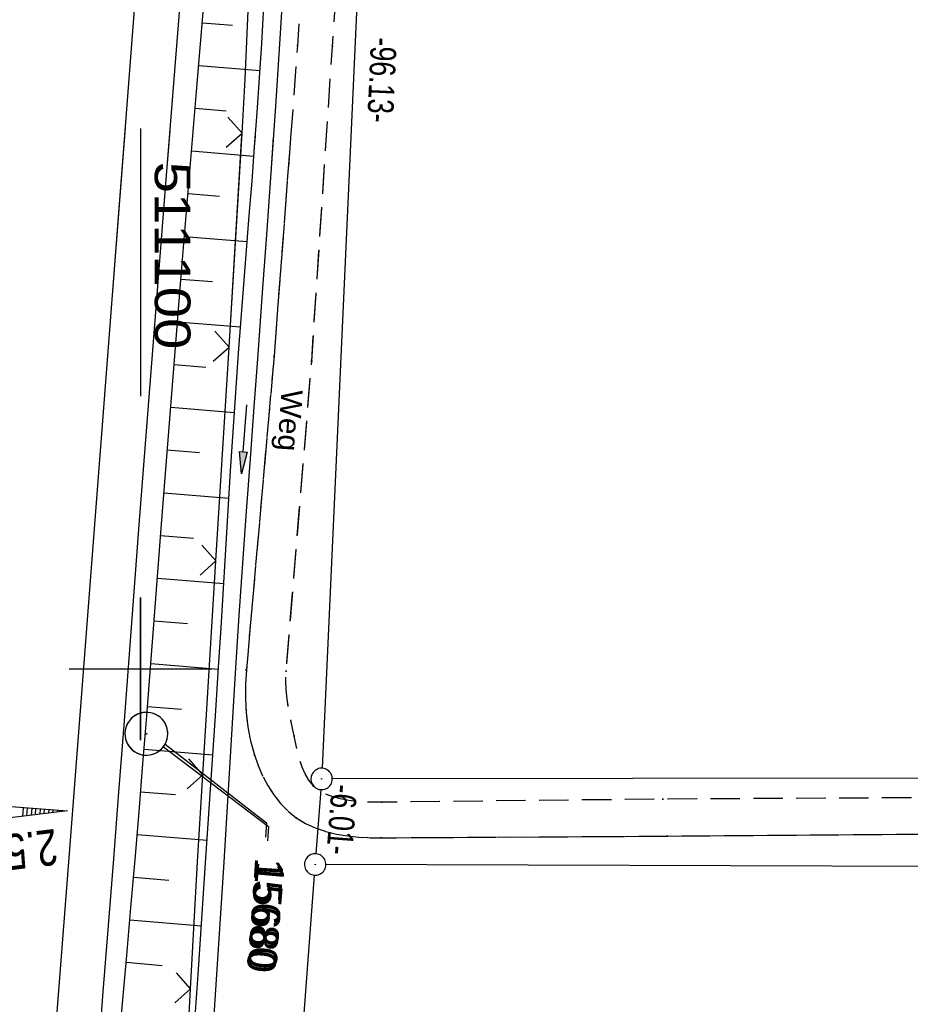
# Model space of a CAD drawing. Extents: x 510944 to 511312, y 468631 to 469578.
# Tile 4 of 30: x 511092 to 511154, y 468677 to 468745. Entities that reach past the tile are written whole.
import ezdxf
from ezdxf import colors
from ezdxf.entities.mleader import LeaderData, LeaderLine
from ezdxf.math import Vec2, Vec3

# ---------------------------------------------------------------- set-up
doc = ezdxf.new("R2010")
doc.units = 0
doc.header["$LTSCALE"] = 10
doc.header["$MEASUREMENT"] = 0
for name, pattern in [('AUSGEZOGEN', [0]), ('LT00', [0]), ('LT11', [0.3, 0.2, -0.1])]:
    doc.linetypes.add(name, pattern=pattern)
doc.layers.get('0').update_dxf_attribs({"linetype": 'LT00'})
for name, color, linetype in [('--EK_FBR', 1, 'LT00'), ('--EL_DFK_AB_L', 21, 'LT00'), ('--EL_DFK_AB_P', 7, 'LT00'), ('-QUE-20O', 11, 'LT00'), ('ABSTAND', 8, 'LT00'), ('DFK_AB_L', 21, 'LT00'), ('DFK_AB_P', 7, 'LT00'), ('DFK_KATASTER', 250, 'LT00'), ('FELDWEG_TEXT', 1, 'Continuous'), ('FESTPKT_TEXT_A', 211, 'LT00'), ('FESTPKT_TEXT_B', 211, 'LT00'), ('PFEIL', 140, 'AUSGEZOGEN'), ('V098_AFBR_BAB', 250, 'LT00'), ('V098_BOESCH', 250, 'LT00'), ('V098_BOSCHUNG', 250, 'LT00'), ('V098_FELDWEG', 250, 'LT11'), ('V098_GRABEN', 250, 'LT00'), ('V098_LD_MARK', 250, 'LT00'), ('V098_PKT_AU', 211, 'LT00'), ('V098_RASTER', 250, 'LT00'), ('V098_ZAUN', 40, 'LT00'), ('V099_AFBR_BAB', 250, 'LT00'), ('V099_BOESCH', 250, 'LT00'), ('V099_BOSCHUNG', 250, 'LT00'), ('V099_FELDWEG', 250, 'LT11'), ('V099_GRABEN', 250, 'LT00'), ('V099_LD_MARK', 250, 'LT00'), ('V099_PKT_AU', 211, 'LT00'), ('V099_RASTER', 250, 'LT00'), ('V099_ZAUN', 40, 'LT00')]:
    doc.layers.add(name, color=color, linetype=linetype)
doc.styles.add('Beschrift', font='ARIAL.TTF')
doc.styles.get("Standard").update_dxf_attribs({"font": 'ARIAL.TTF'})

# ---------------------------------------------------------------- blocks, each defined once
blk = doc.blocks.new('SYMB0003')
at = {"color": 0, "linetype": 'ByBlock'}
for p, q in [((-0.015712, 0), (0.010166, 0.012015)), ((0, -0.021257), (-0.015712, 0)), ((0.010166, 0.012015), (0, -0.021257))]:
    blk.add_line(p, q, dxfattribs=at)
for points in [[(-0.031395, 0.499013), (-0.093691, 0.491144), (-0.154509, 0.475528), (-0.21289, 0.452414), (-0.267913, 0.422164), (-0.318712, 0.385257), (-0.364484, 0.342274), (-0.404509, 0.293893), (-0.438154, 0.240877), (-0.464888, 0.184062), (-0.484292, 0.124345), (-0.496058, 0.062667), (-0.5, 0)], [(0.5, 0), (0.496057, 0.062667), (0.484292, 0.124345), (0.464888, 0.184062), (0.438153, 0.240877), (0.404509, 0.293893), (0.364484, 0.342274), (0.318712, 0.385257), (0.267913, 0.422164), (0.21289, 0.452414), (0.154509, 0.475528), (0.093691, 0.491144), (0.031395, 0.499013), (-0.031395, 0.499013)], [(-0.5, 0), (-0.496058, -0.062667), (-0.484292, -0.124345), (-0.464888, -0.184062), (-0.438154, -0.240877), (-0.404509, -0.293893), (-0.364485, -0.342274), (-0.318712, -0.385257), (-0.267914, -0.422164), (-0.21289, -0.452414), (-0.154509, -0.475529), (-0.093691, -0.491144), (-0.031395, -0.499014), (0.031395, -0.499014)], [(0.031395, -0.499014), (0.093691, -0.491144), (0.154509, -0.475529), (0.21289, -0.452414), (0.267914, -0.422164), (0.318712, -0.385257), (0.364485, -0.342274), (0.404509, -0.293893), (0.438154, -0.240877), (0.464889, -0.184062), (0.484292, -0.124345), (0.496058, -0.062667), (0.5, 0)]]:
    blk.add_lwpolyline(points, dxfattribs=at)
blk = doc.blocks.new('Pfreil3')
at = {"layer": 'PFEIL'}
blk.add_hatch(color=256, dxfattribs=at).paths.add_polyline_path([(-1.549, 0.273), (-1.549, -0.273), (0, 0)])
for p, q in [((-1.549, 0), (-4.831, 0)), ((-1.549, -0.273), (-1.549, 0.273)), ((-1.549, 0.273), (0, 0)), ((0, 0), (-1.549, -0.273))]:
    blk.add_line(p, q, dxfattribs=at)
blk = doc.blocks.new('SYMB0011')
at = {"color": 0, "linetype": 'ByBlock'}
for p, q in [((0.5, 0), (-0.5, 0)), ((0, 0.5), (0, -0.5))]:
    blk.add_line(p, q, dxfattribs=at)
blk = doc.blocks.new('SYMB0024')
at = {"color": 0, "linetype": 'ByBlock'}
for p, q in [((-0.5, 0.5), (0, 0)), ((0, 0), (0.5, 0.5))]:
    blk.add_line(p, q, dxfattribs=at)
blk = doc.blocks.new('_None')

msp = doc.modelspace()

# ---------------------------------------------------------------- linework, layer by layer
at = {"layer": '--EK_FBR'}
for points in [[(511094.693, 468642.817), (511094.714, 468643.09), (511095.236, 468649.858), (511095.762, 468656.625), (511096.293, 468663.392), (511096.662, 468668.053), (511097.033, 468672.714), (511097.403, 468677.375), (511097.772, 468682.036), (511098.136, 468686.697), (511098.496, 468691.37), (511098.853, 468696.043), (511099.207, 468700.717), (511099.561, 468705.39), (511099.916, 468710.064), (511100.837, 468722.008), (511101.777, 468733.95), (511102.151, 468738.636), (511102.527, 468743.321), (511102.904, 468748.007)], [(511094.693, 468642.817), (511094.714, 468643.09), (511095.236, 468649.858), (511095.762, 468656.625), (511096.293, 468663.392), (511096.662, 468668.053), (511097.033, 468672.714), (511097.403, 468677.375), (511097.772, 468682.036), (511098.136, 468686.697), (511098.496, 468691.37), (511098.853, 468696.043), (511099.207, 468700.717), (511099.561, 468705.391), (511099.916, 468710.064), (511100.837, 468722.008), (511101.777, 468733.95), (511102.075, 468737.679)]]:
    msp.add_lwpolyline(points, dxfattribs=at)
at = {"layer": '--EL_DFK_AB_L'}
for p, q in [((511117.006, 468787.571), (511112.714, 468693.039)), ((511112.624, 468691.542), (511112.286, 468687.048)), ((511108.923, 468641.537), (511112.175, 468685.552))]:
    msp.add_line(p, q, dxfattribs=at)
at = {"layer": '-QUE-20O'}
for p, q in [((511091.792, 468690.283), (511091.744, 468689.664)), ((511092.048, 468689.701), (511092.091, 468690.26)), ((511092.39, 468690.237), (511092.352, 468689.738)), ((511092.655, 468689.774), (511092.689, 468690.213)), ((511092.988, 468690.19), (511092.959, 468689.811)), ((511093.263, 468689.848), (511093.287, 468690.167)), ((511093.587, 468690.144), (511093.567, 468689.885)), ((511093.87, 468689.921), (511093.886, 468690.121)), ((511094.185, 468690.098), (511094.174, 468689.958)), ((511094.478, 468689.995), (511094.484, 468690.075)), ((511094.783, 468690.052), (511094.781, 468690.031))]:
    msp.add_line(p, q, dxfattribs=at)
msp.add_lwpolyline([(511087.798, 468689.187), (511087.905, 468690.583), (511094.885, 468690.044), (511087.798, 468689.187)], dxfattribs=at)
at = {"layer": 'DFK_AB_L'}
for p, q in [((511117.006, 468787.571), (511112.714, 468693.039)), ((511112.624, 468691.542), (511112.286, 468687.048)), ((511108.923, 468641.537), (511112.175, 468685.552))]:
    msp.add_line(p, q, dxfattribs=at)
at = {"layer": 'DFK_KATASTER'}
for p, q in [((511234.944, 468692.466), (511113.43, 468692.291)), ((511234.354, 468685.905), (511112.98, 468686.298))]:
    msp.add_line(p, q, dxfattribs=at)
at = {"layer": 'V098_AFBR_BAB'}
msp.add_lwpolyline([(511094.693, 468642.817), (511094.714, 468643.09), (511095.236, 468649.858), (511095.762, 468656.625), (511096.293, 468663.392), (511096.662, 468668.053), (511097.033, 468672.714), (511097.403, 468677.375), (511097.772, 468682.036), (511098.136, 468686.697), (511098.496, 468691.37), (511098.853, 468696.043), (511099.207, 468700.717), (511099.561, 468705.39), (511099.916, 468710.064), (511100.837, 468722.008), (511101.777, 468733.95), (511102.151, 468738.636), (511102.527, 468743.321), (511102.904, 468748.007)], dxfattribs=at)
at = {"layer": 'V098_BOESCH'}
msp.add_lwpolyline([(511098.435, 468673.209), (511098.737, 468676.567), (511099.037, 468679.925), (511099.333, 468683.283), (511099.622, 468686.642), (511099.902, 468689.995), (511100.174, 468693.348), (511100.439, 468696.702), (511100.701, 468700.056), (511100.96, 468703.41), (511101.218, 468706.765), (511101.476, 468710.119), (511101.935, 468716.014), (511102.403, 468721.907), (511102.879, 468727.801), (511103.366, 468733.693), (511103.647, 468737.044), (511103.93, 468740.396), (511104.213, 468743.747), (511104.495, 468747.099)], dxfattribs=at)
at = {"layer": 'V098_BOSCHUNG'}
for p, q in [((511104.337, 468745.215), (511106.442, 468745.042)), ((511104.085, 468742.225), (511108.368, 468741.873)), ((511103.832, 468739.236), (511105.999, 468739.058)), ((511103.58, 468736.247), (511107.945, 468735.887)), ((511103.33, 468733.257), (511105.522, 468733.077)), ((511103.082, 468730.267), (511107.476, 468729.906)), ((511102.837, 468727.278), (511105.038, 468727.096)), ((511102.594, 468724.287), (511107.006, 468723.924)), ((511102.354, 468721.297), (511104.57, 468721.115)), ((511102.116, 468718.306), (511106.578, 468717.939)), ((511101.881, 468715.316), (511104.131, 468715.13)), ((511101.647, 468712.325), (511106.194, 468711.95)), ((511101.415, 468709.334), (511103.713, 468709.145)), ((511101.185, 468706.342), (511105.829, 468705.96)), ((511100.955, 468703.351), (511103.301, 468703.158)), ((511100.725, 468700.36), (511105.461, 468699.97)), ((511100.492, 468697.369), (511102.881, 468697.172)), ((511100.256, 468694.378), (511105.074, 468693.982)), ((511100.015, 468691.388), (511102.445, 468691.188)), ((511099.769, 468688.398), (511104.671, 468687.995)), ((511099.517, 468685.409), (511101.992, 468685.205)), ((511099.258, 468682.43), (511104.264, 468681.998)), ((511098.995, 468679.452), (511101.528, 468679.223))]:
    msp.add_line(p, q, dxfattribs=at)
at = {"layer": 'V098_FELDWEG', "flags": 128}
for points in [[(511138.522, 468973.529), (511137.739, 468971.514), (511136.959, 468969.497), (511136.188, 468967.478), (511135.428, 468965.454), (511134.684, 468963.425), (511133.961, 468961.389), (511133.261, 468959.345), (511132.37, 468956.605), (511131.526, 468953.849), (511130.727, 468951.08), (511129.971, 468948.298), (511129.254, 468945.505), (511128.574, 468942.703), (511127.929, 468939.893), (511127.382, 468937.385), (511126.858, 468934.873), (511126.355, 468932.356), (511125.87, 468929.836), (511125.401, 468927.313), (511124.946, 468924.788), (511124.502, 468922.26), (511124.066, 468919.73), (511123.636, 468917.199), (511123.205, 468914.636), (511122.782, 468912.071), (511122.368, 468909.505), (511121.966, 468906.937), (511121.581, 468904.367), (511121.215, 468901.795), (511120.87, 468899.22), (511120.551, 468896.642), (511120.259, 468894.062), (511120.008, 468891.584), (511119.782, 468889.104), (511119.578, 468886.622), (511119.393, 468884.137), (511119.224, 468881.651), (511119.067, 468879.164), (511118.92, 468876.676), (511118.779, 468874.187), (511118.641, 468871.699), (511118.503, 468869.211), (511118.362, 468866.723), (511116.757, 468839.019), (511115.036, 468811.903), (511113.707, 468789.901), (511112.587, 468769.086), (511110.991, 468743.609), (511109.351, 468721.885), (511107.413, 468699.915), (511107.351, 468698.921), (511107.342, 468697.924), (511107.395, 468696.928), (511107.514, 468695.934), (511107.706, 468694.946), (511107.977, 468693.966), (511108.238, 468693.233), (511108.55, 468692.516), (511108.913, 468691.828), (511109.328, 468691.179), (511109.797, 468690.579), (511110.32, 468690.039), (511110.9, 468689.571), (511111.543, 468689.178), (511112.235, 468688.861), (511112.966, 468688.614), (511113.725, 468688.43), (511114.502, 468688.3), (511115.288, 468688.217), (511116.072, 468688.175), (511116.845, 468688.166), (511136.872, 468688.287), (511164.068, 468688.503), (511193.38, 468688.401), (511220.369, 468689.451), (511234.674, 468689.466)], [(511234.89, 468691.861), (511220.578, 468691.728), (511193.109, 468691.135), (511164.296, 468691.023), (511136.559, 468690.876), (511116.903, 468690.662), (511116.341, 468690.661), (511115.759, 468690.676), (511115.168, 468690.713), (511114.582, 468690.78), (511114.01, 468690.884), (511113.464, 468691.032), (511112.957, 468691.232), (511112.5, 468691.49), (511112.104, 468691.814), (511111.786, 468692.195), (511111.527, 468692.634), (511111.316, 468693.119), (511111.144, 468693.639), (511111.001, 468694.182), (511110.876, 468694.736), (511110.759, 468695.291), (511110.617, 468695.959), (511110.48, 468696.614), (511110.359, 468697.26), (511110.261, 468697.901), (511110.196, 468698.54), (511110.171, 468699.18), (511110.197, 468699.827), (511111.985, 468721.524), (511113.437, 468743.56), (511115.166, 468768.867), (511116.369, 468789.988), (511117.505, 468811.642), (511119.308, 468839.001), (511120.786, 468866.58), (511120.919, 468869.074), (511121.051, 468871.569), (511121.186, 468874.064), (511121.327, 468876.558), (511121.477, 468879.052), (511121.639, 468881.545), (511121.816, 468884.037), (511122.012, 468886.526), (511122.228, 468889.014), (511122.469, 468891.498), (511122.737, 468893.98), (511123.04, 468896.505), (511123.371, 468899.027), (511123.727, 468901.546), (511124.103, 468904.062), (511124.497, 468906.577), (511124.904, 468909.09), (511125.321, 468911.601), (511125.744, 468914.112), (511126.17, 468916.622), (511126.603, 468919.168), (511127.038, 468921.714), (511127.479, 468924.258), (511127.931, 468926.8), (511128.396, 468929.34), (511128.878, 468931.875), (511129.381, 468934.407), (511129.908, 468936.934), (511130.463, 468939.455), (511131.214, 468942.652), (511132.016, 468945.837), (511132.873, 468949.009), (511133.784, 468952.164), (511134.752, 468955.303), (511135.777, 468958.422), (511136.507, 468960.532), (511137.261, 468962.633), (511138.033, 468964.728), (511138.822, 468966.817), (511139.622, 468968.901), (511140.43, 468970.983), (511141.242, 468973.064)]]:
    msp.add_lwpolyline(points, dxfattribs=at)
at = {"layer": 'V098_GRABEN'}
for points in [[(511105.096, 468674.673), (511105.354, 468678.601), (511105.607, 468682.529), (511105.852, 468686.458), (511106.017, 468689.181), (511106.18, 468691.904), (511106.344, 468694.627), (511106.51, 468697.35), (511106.681, 468700.073), (511106.921, 468703.729), (511107.173, 468707.384), (511107.432, 468711.038), (511107.697, 468714.692), (511107.965, 468718.346), (511108.234, 468722), (511108.551, 468726.347), (511108.864, 468730.694), (511109.17, 468735.041), (511109.467, 468739.389), (511109.753, 468743.738), (511110.08, 468748.958)], [(511103.772, 468674.682), (511104.034, 468678.592), (511104.298, 468682.502), (511104.564, 468686.412), (511104.796, 468689.839), (511105.026, 468693.266), (511105.252, 468696.694), (511105.471, 468700.122), (511105.641, 468702.868), (511105.808, 468705.613), (511105.974, 468708.359), (511106.141, 468711.105), (511106.312, 468713.851), (511106.489, 468716.596), (511106.674, 468719.341), (511106.869, 468722.085), (511107.05, 468724.494), (511107.237, 468726.903), (511107.428, 468729.311), (511107.62, 468731.72), (511107.81, 468734.128), (511107.994, 468736.537), (511108.17, 468738.946), (511108.335, 468741.356), (511108.485, 468743.767), (511108.629, 468746.378)]]:
    msp.add_lwpolyline(points, dxfattribs=at)
at = {"layer": 'V098_LD_MARK'}
msp.add_lwpolyline([(511110.506, 468887.835), (511109.135, 468870.075), (511107.762, 468852.315), (511106.39, 468834.554), (511105.016, 468816.794), (511103.643, 468799.034), (511102.271, 468781.274), (511100.821, 468762.492), (511099.371, 468743.71), (511097.922, 468724.928), (511096.473, 468706.146), (511095.024, 468687.364), (511092.733, 468657.681), (511091.607, 468643.094)], dxfattribs=at)
at = {"layer": 'V098_RASTER'}
for p, q in [((511100.001, 468695), (511100.001, 468705)), ((511095.003, 468699.999), (511105.003, 468699.999))]:
    msp.add_line(p, q, dxfattribs=at)
at = {"layer": 'V098_ZAUN'}
for p, q in [((511106.199, 468722.519), (511107.11, 468737.491)), ((511105.287, 468707.547), (511106.199, 468722.519)), ((511104.375, 468692.575), (511105.287, 468707.547)), ((511102.673, 468662.623), (511103.509, 468677.6))]:
    msp.add_line(p, q, dxfattribs=at)
for points in [[(511107.11, 468737.491), (511107.341, 468741.279), (511107.826, 468752.474)], [(511103.509, 468677.6), (511104.004, 468686.481), (511104.375, 468692.575)]]:
    msp.add_lwpolyline(points, dxfattribs=at)
at = {"layer": 'V099_AFBR_BAB'}
msp.add_lwpolyline([(511094.693, 468642.817), (511094.714, 468643.09), (511095.236, 468649.858), (511095.762, 468656.625), (511096.293, 468663.392), (511096.662, 468668.053), (511097.033, 468672.714), (511097.403, 468677.375), (511097.772, 468682.036), (511098.136, 468686.697), (511098.496, 468691.37), (511098.853, 468696.043), (511099.207, 468700.717), (511099.561, 468705.391), (511099.916, 468710.064), (511100.837, 468722.008), (511101.777, 468733.95), (511102.075, 468737.679)], dxfattribs=at)
at = {"layer": 'V099_BOESCH'}
msp.add_lwpolyline([(511098.435, 468673.209), (511098.737, 468676.567), (511099.037, 468679.925), (511099.333, 468683.283), (511099.622, 468686.642), (511099.902, 468689.995), (511100.174, 468693.348), (511100.44, 468696.702), (511100.701, 468700.056), (511100.96, 468703.41), (511101.218, 468706.765), (511101.476, 468710.119), (511101.935, 468716.014), (511102.403, 468721.907), (511102.88, 468727.801), (511103.366, 468733.693), (511103.647, 468737.044), (511103.692, 468737.574)], dxfattribs=at)
at = {"layer": 'V099_BOSCHUNG'}
for p, q in [((511103.58, 468736.247), (511107.945, 468735.888)), ((511103.33, 468733.257), (511105.522, 468733.077)), ((511103.082, 468730.267), (511107.476, 468729.906)), ((511102.837, 468727.277), (511105.038, 468727.096)), ((511102.594, 468724.287), (511107.006, 468723.924)), ((511102.354, 468721.297), (511104.57, 468721.115)), ((511102.116, 468718.306), (511106.579, 468717.939)), ((511101.881, 468715.316), (511104.131, 468715.13)), ((511101.647, 468712.325), (511106.194, 468711.951)), ((511101.415, 468709.334), (511103.713, 468709.145)), ((511101.185, 468706.342), (511105.829, 468705.96)), ((511100.955, 468703.351), (511103.301, 468703.158)), ((511100.725, 468700.36), (511105.461, 468699.97)), ((511100.492, 468697.369), (511102.881, 468697.172)), ((511100.256, 468694.378), (511105.074, 468693.982)), ((511100.016, 468691.388), (511102.445, 468691.188)), ((511099.769, 468688.398), (511104.671, 468687.995)), ((511099.517, 468685.409), (511101.992, 468685.205)), ((511099.258, 468682.43), (511104.264, 468681.998)), ((511098.995, 468679.452), (511101.528, 468679.223))]:
    msp.add_line(p, q, dxfattribs=at)
at = {"layer": 'V099_FELDWEG', "flags": 128}
for points in [[(511110.502, 468737.131), (511109.351, 468721.885), (511107.413, 468699.915), (511107.351, 468698.921), (511107.342, 468697.924), (511107.395, 468696.928), (511107.514, 468695.934), (511107.706, 468694.946), (511107.977, 468693.966), (511108.238, 468693.233), (511108.55, 468692.516), (511108.913, 468691.828), (511109.328, 468691.179), (511109.797, 468690.579), (511110.32, 468690.039), (511110.9, 468689.571), (511111.543, 468689.178), (511112.235, 468688.861), (511112.966, 468688.614), (511113.725, 468688.43), (511114.502, 468688.3), (511115.288, 468688.217), (511116.072, 468688.175), (511116.845, 468688.166), (511136.872, 468688.287), (511164.068, 468688.503), (511193.38, 468688.401), (511220.369, 468689.451), (511234.795, 468689.466)], [(511234.951, 468691.862), (511220.578, 468691.728), (511193.109, 468691.135), (511164.296, 468691.023), (511136.559, 468690.876), (511116.903, 468690.662), (511116.341, 468690.661), (511115.759, 468690.676), (511115.169, 468690.713), (511114.582, 468690.78), (511114.01, 468690.884), (511113.464, 468691.032), (511112.957, 468691.232), (511112.5, 468691.49), (511112.104, 468691.814), (511111.786, 468692.195), (511111.527, 468692.634), (511111.316, 468693.119), (511111.144, 468693.639), (511111.001, 468694.182), (511110.876, 468694.736), (511110.759, 468695.291), (511110.617, 468695.959), (511110.48, 468696.614), (511110.359, 468697.26), (511110.261, 468697.901), (511110.196, 468698.54), (511110.171, 468699.18), (511110.197, 468699.827), (511111.985, 468721.524), (511113.003, 468736.968)]]:
    msp.add_lwpolyline(points, dxfattribs=at)
at = {"layer": 'V099_GRABEN'}
for points in [[(511103.772, 468674.682), (511104.034, 468678.592), (511104.298, 468682.502), (511104.564, 468686.412), (511104.796, 468689.839), (511105.026, 468693.266), (511105.252, 468696.694), (511105.471, 468700.122), (511105.641, 468702.868), (511105.808, 468705.614), (511105.974, 468708.359), (511106.141, 468711.105), (511106.312, 468713.851), (511106.489, 468716.596), (511106.674, 468719.341), (511106.869, 468722.085), (511107.05, 468724.494), (511107.237, 468726.903), (511107.429, 468729.311), (511107.62, 468731.72), (511107.81, 468734.128), (511107.994, 468736.537), (511108.049, 468737.29)], [(511105.096, 468674.673), (511105.354, 468678.601), (511105.607, 468682.529), (511105.852, 468686.458), (511106.017, 468689.181), (511106.18, 468691.904), (511106.344, 468694.627), (511106.51, 468697.35), (511106.681, 468700.073), (511106.921, 468703.729), (511107.173, 468707.384), (511107.432, 468711.038), (511107.697, 468714.692), (511107.965, 468718.346), (511108.234, 468722), (511108.551, 468726.347), (511108.864, 468730.694), (511109.17, 468735.041), (511109.318, 468737.208)]]:
    msp.add_lwpolyline(points, dxfattribs=at)
at = {"layer": 'V099_LD_MARK'}
msp.add_lwpolyline([(511098.921, 468737.884), (511097.922, 468724.928), (511096.473, 468706.146), (511095.024, 468687.364), (511092.733, 468657.681), (511091.607, 468643.094)], dxfattribs=at)
at = {"layer": 'V099_RASTER'}
for p, q in [((511100.002, 468737.814), (511100.002, 468719.086)), ((511100.002, 468704.999), (511100.002, 468694.999)), ((511095.003, 468699.999), (511105.003, 468699.999))]:
    msp.add_line(p, q, dxfattribs=at)
at = {"layer": 'V099_ZAUN'}
for p, q in [((511106.199, 468722.519), (511107.102, 468737.352)), ((511105.287, 468707.547), (511106.199, 468722.519)), ((511104.375, 468692.575), (511105.287, 468707.547)), ((511102.673, 468662.623), (511103.509, 468677.6))]:
    msp.add_line(p, q, dxfattribs=at)
msp.add_lwpolyline([(511103.509, 468677.6), (511104.004, 468686.481), (511104.375, 468692.575)], dxfattribs=at)

# ---------------------------------------------------------------- block references
at = {"layer": '--EL_DFK_AB_P', "xscale": 1.500000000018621, "yscale": 1.5, "zscale": 1.5, "rotation": 264.7377099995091}
for p in [(511112.68, 468692.29), (511112.23, 468686.3)]:
    msp.add_blockref('SYMB0003', p, dxfattribs=at)
at = {"layer": 'DFK_AB_P', "xscale": 1.500000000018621, "yscale": 1.5, "zscale": 1.5, "rotation": 264.7377099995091}
for p in [(511112.68, 468692.29), (511112.23, 468686.3)]:
    msp.add_blockref('SYMB0003', p, dxfattribs=at)
at = {"layer": 'PFEIL', "rotation": 265.4763895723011}
msp.add_blockref('Pfreil3', (511107.072, 468713.65), dxfattribs=at)
at = {"layer": 'V098_FELDWEG', "xscale": 0.09999999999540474, "yscale": 0.09999999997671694, "zscale": 0.1, "rotation": 264.86010000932}
for p in [(511110.991, 468743.609), (511113.437, 468743.56), (511109.351, 468721.885), (511111.985, 468721.524), (511107.413, 468699.915), (511110.197, 468699.827), (511110.759, 468695.291), (511107.977, 468693.966), (511112.104, 468691.814), (511116.903, 468690.662), (511136.559, 468690.876), (511110.9, 468689.571), (511116.845, 468688.166), (511136.872, 468688.287)]:
    msp.add_blockref('SYMB0011', p, dxfattribs=at)
at = {"layer": 'V098_PKT_AU', "xscale": 3.000000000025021, "yscale": 3, "zscale": 3, "rotation": 264.8600999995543}
msp.add_blockref('SYMB0003', (511100.414, 468695.452), dxfattribs=at)
at = {"layer": 'V098_ZAUN', "yscale": 2.099999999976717, "zscale": 2.1}
for p, xscale, rotation in [((511107.11, 468737.491), 2.099999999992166, 86.514429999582), ((511106.199, 468722.519), 2.099999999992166, 86.514429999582), ((511105.287, 468707.547), 2.099999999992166, 86.514429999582), ((511104.375, 468692.575), 2.099999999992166, 86.514429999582), ((511103.509, 468677.6), 2.099999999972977, 86.80828999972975)]:
    msp.add_blockref('SYMB0024', p, dxfattribs=dict(at, xscale=xscale, rotation=rotation))
at = {"layer": 'V099_FELDWEG', "xscale": 0.1000000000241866, "yscale": 0.09999999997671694, "zscale": 0.1, "rotation": 266.2802999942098}
for p in [(511109.351, 468721.885), (511111.985, 468721.524), (511107.413, 468699.915), (511110.197, 468699.827), (511110.759, 468695.291), (511107.977, 468693.966), (511112.104, 468691.814), (511116.903, 468690.662), (511136.559, 468690.876), (511110.9, 468689.571), (511116.845, 468688.166), (511136.872, 468688.287)]:
    msp.add_blockref('SYMB0011', p, dxfattribs=at)
at = {"layer": 'V099_PKT_AU', "xscale": 3.000000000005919, "yscale": 3, "zscale": 3, "rotation": 266.2803000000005}
msp.add_blockref('SYMB0003', (511100.414, 468695.452), dxfattribs=at)
at = {"layer": 'V099_ZAUN', "yscale": 2.099999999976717, "zscale": 2.1}
for p, xscale, rotation in [((511107.11, 468737.491), 2.099999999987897, 86.51459000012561), ((511106.199, 468722.519), 2.099999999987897, 86.51459000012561), ((511105.287, 468707.547), 2.099999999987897, 86.51459000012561), ((511104.375, 468692.575), 2.099999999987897, 86.51459000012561), ((511103.509, 468677.6), 2.100000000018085, 86.8083800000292)]:
    msp.add_blockref('SYMB0024', p, dxfattribs=dict(at, xscale=xscale, rotation=rotation))

# ---------------------------------------------------------------- texts
at = {"layer": '-QUE-20O', "style": 'Beschrift', "width": 0.75}
msp.add_text('2.5%', height=2.5, rotation=-173.10673, dxfattribs=at).set_placement((511094.035, 468688.797))
at = {"layer": 'ABSTAND', "width": 0.75}
for s, rotation, p in [(' -96.13-', -92.60003, (511116.169, 468744.755)), (' -6.01-', -94.29709, (511113.429, 468692.482))]:
    msp.add_text(s, height=1.8, rotation=rotation, dxfattribs=at).set_placement(p)
at = {"layer": 'FELDWEG_TEXT', "insert": (511109.416, 468719.601), "char_height": 1.5, "attachment_point": 7, "rotation": 266.36843, "style": 'Beschrift'}
msp.add_mtext('Weg', dxfattribs=at)
at = {"layer": 'V099_RASTER', "width": 1.127}
msp.add_text(' 511100', height=2.5, rotation=-89.9996, dxfattribs=at).set_placement((511101.002, 468736.586))

# ---------------------------------------------------------------- leaders
at = {"layer": 'FESTPKT_TEXT_A'}
ml = msp.add_multileader_mtext('Standard', dxfattribs=at)
ml.set_content('{\\H0.09x;\\P\\H11.111x; 15680 \\~\\P\\H0.09x;   }', color=256)
ml.set_leader_properties(color=256, linetype='ByLayer', lineweight=-1)
ml.set_arrow_properties(name='NONE')
ml.build(insert=Vec2(0, 0))
ml.multileader.update_dxf_attribs({"has_text_frame": 1, "text_left_attachment_type": 2, "text_right_attachment_type": 2, "dogleg_length": 1, "arrow_head_size": 0.18})
ctx = ml.context
ctx.base_point, ctx.char_height, ctx.arrow_head_size, ctx.landing_gap_size, ctx.plane_origin, ctx.plane_x_axis, ctx.plane_y_axis = Vec3(511108.884, 468687.959), 2, 0.18, 0.3, Vec3(511100.447, 468695.418), Vec3(-0.089588, -0.995979), Vec3(0.995979, -0.089588)
ctx.left_attachment, ctx.right_attachment, ctx.text_align_type = 2, 2, 1
notes = []
notes.append((ctx, [(0, (1, 1, 0), (511108.973, 468688.955), (-0.089588, -0.995979), 1, [(0, [(511101.603, 468694.538)], 0, [])])]))
ctx.mtext.insert, ctx.mtext.text_direction, ctx.mtext.rotation, ctx.mtext.alignment, ctx.mtext.line_spacing_factor, ctx.mtext.flow_direction = Vec3(511110.01, 468682.876), Vec3(-0.089588, -0.995979), 4.622681, 2, 0.7, 5
at = {"layer": 'FESTPKT_TEXT_B'}
ml = msp.add_multileader_mtext('Standard', dxfattribs=at)
ml.set_content('{\\H0.09x;\\P\\H11.111x; 15680 \\~\\P\\H0.09x;   }', color=256)
ml.set_leader_properties(color=256, linetype='ByLayer', lineweight=-1)
ml.set_arrow_properties(name='NONE')
ml.build(insert=Vec2(0, 0))
ml.multileader.update_dxf_attribs({"has_text_frame": 1, "text_left_attachment_type": 2, "text_right_attachment_type": 2, "dogleg_length": 1, "arrow_head_size": 0.18})
ctx = ml.context
ctx.base_point, ctx.char_height, ctx.arrow_head_size, ctx.landing_gap_size, ctx.plane_origin, ctx.plane_x_axis, ctx.plane_y_axis = Vec3(511108.759, 468688.22), 2, 0.18, 0.3, Vec3(511101.217, 468696.218), Vec3(-0.064875, -0.997893), Vec3(0.997893, -0.064875)
ctx.left_attachment, ctx.right_attachment, ctx.text_align_type = 2, 2, 1
notes.append((ctx, [(0, (1, 1, 0), (511108.824, 468689.218), (-0.064875, -0.997893), 1, [(0, [(511101.727, 468694.727)], 0, [])])]))
ctx.mtext.insert, ctx.mtext.text_direction, ctx.mtext.rotation, ctx.mtext.alignment, ctx.mtext.line_spacing_factor, ctx.mtext.flow_direction = Vec3(511110.011, 468683.167), Vec3(-0.064875, -0.997893), 4.647468, 2, 0.7, 5
for ctx, leaders in notes:
    for number, flags, end, landing, length, lines in leaders:
        leader = LeaderData()
        leader.index, (leader.has_last_leader_line, leader.has_dogleg_vector, leader.attachment_direction) = number, flags
        leader.last_leader_point, leader.dogleg_vector, leader.dogleg_length = Vec3(end), Vec3(landing), length
        for number, points, colour, breaks in lines:
            line = LeaderLine()
            line.index, line.vertices, line.color, line.breaks = number, Vec3.list(points), colors.encode_raw_color(colour), breaks
            leader.lines.append(line)
        ctx.leaders.append(leader)

doc.saveas('drawing.dxf')
